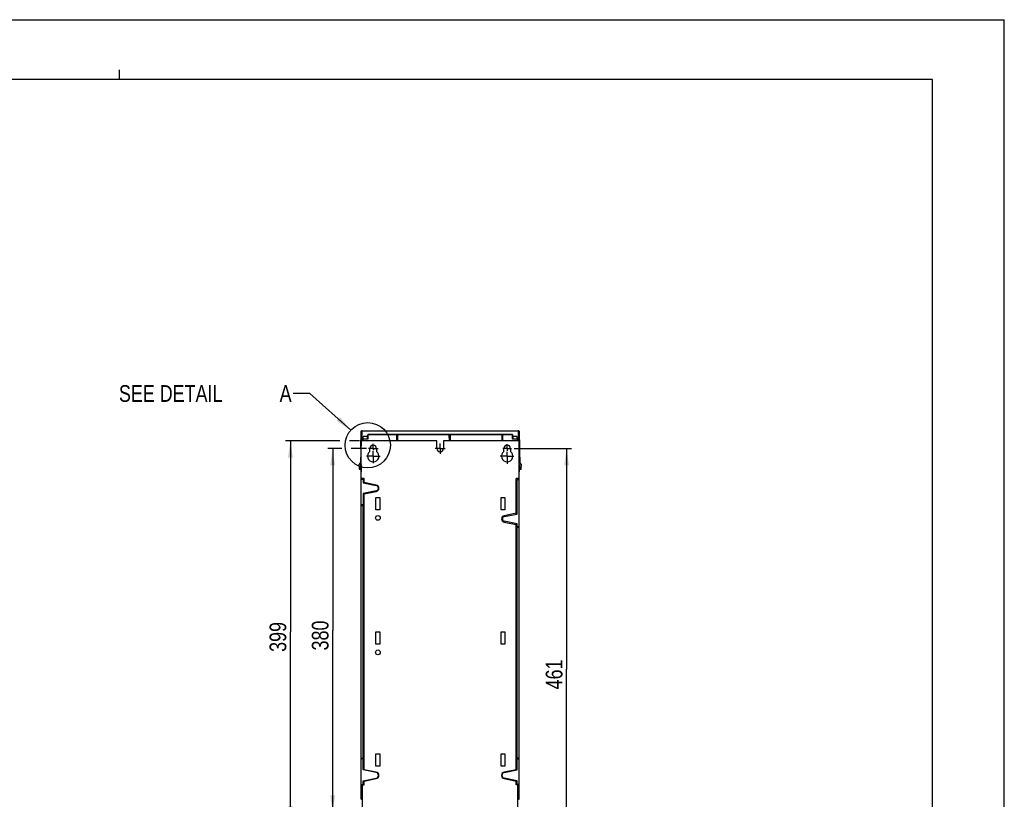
# Model space of a CAD drawing. Extents: x 0 to 420, y 0 to 297.
# Tile 47 of 47: x 214 to 420, y 134 to 297. Entities that reach past the tile are written whole.
import ezdxf

# ---------------------------------------------------------------- set-up
doc = ezdxf.new("R2010")
doc.units = 0
doc.header["$LTSCALE"] = 23.1
doc.linetypes.add('CENTER', pattern=[0.6, 0.375, -0.075, 0.075, -0.075])
doc.layers.get('0').update_dxf_attribs({"linetype": 'CONTINUOUS'})
doc.layers.add('DATUM_AXIS', color=7, linetype='CONTINUOUS')
doc.layers.add('ROUNDS', color=7, linetype='CONTINUOUS')
doc.styles.get("Standard").update_dxf_attribs({"font": 'txt', "width": 0.8})
doc.dimstyles.get("Standard").update_dxf_attribs({"dimtxt": 2.5, "dimasz": 2.5, "dimexe": 1.25, "dimexo": 0.625, "dimtad": 1, "dimcen": 2.5, "dimazin": 3, "dimtfac": 1, "dimtmove": 0, "dimatfit": 3})

# ---------------------------------------------------------------- blocks, each defined once
blk = doc.blocks.new('_FILLED')
at = {"color": 0, "linetype": 'BYBLOCK'}
blk.add_solid([(0, 0), (-1, 0.143), (-1, -0.143)], dxfattribs=at)
blk = doc.blocks.new('*D6')
at = {"color": 2, "linetype": 'CONTINUOUS'}
for p, q in [((281.51, 207.37), (278.57, 207.37)), ((279.57, 207.37), (279.57, 169.37)), ((286.67, 207.37), (283.41, 207.37)), ((279.57, 131.37), (279.57, 169.37)), ((286.54, 131.37), (278.57, 131.37))]:
    blk.add_line(p, q, dxfattribs=at)
at = {"color": 2, "linetype": 'CONTINUOUS', "xscale": 3.5, "yscale": 3.5, "zscale": 3.5}
for p, rotation in [((279.57, 207.37), 90), ((279.57, 131.37), 270)]:
    blk.add_blockref('_FILLED', p, dxfattribs=dict(at, rotation=rotation))
at = {"color": 5, "linetype": 'CONTINUOUS', "width": 0.8}
blk.add_text('380', height=3.5, rotation=90, dxfattribs=at).set_placement((278.7, 165.17))
blk = doc.blocks.new('*D13')
at = {"color": 2, "linetype": 'CONTINUOUS'}
for p, q in [((317.51, 207.37), (329.48, 207.37)), ((328.48, 207.37), (328.48, 161.23)), ((328.48, 115.1), (328.48, 161.23)), ((317.58, 115.1), (329.48, 115.1))]:
    blk.add_line(p, q, dxfattribs=at)
at = {"color": 2, "linetype": 'CONTINUOUS', "xscale": 3.5, "yscale": 3.5, "zscale": 3.5}
for p, rotation in [((328.48, 207.37), 90), ((328.48, 115.1), 270)]:
    blk.add_blockref('_FILLED', p, dxfattribs=dict(at, rotation=rotation))
at = {"color": 5, "linetype": 'CONTINUOUS', "width": 0.8}
blk.add_text('461', height=3.5, rotation=90, dxfattribs=at).set_placement((327.61, 157.03))
blk = doc.blocks.new('*D14')
at = {"color": 2, "linetype": 'CONTINUOUS'}
for p, q in [((281.05, 208.97), (269.74, 208.97)), ((270.74, 208.97), (270.74, 169.07)), ((285.19, 208.97), (283.12, 208.97)), ((270.74, 129.17), (270.74, 169.07)), ((285.17, 129.17), (269.74, 129.17))]:
    blk.add_line(p, q, dxfattribs=at)
at = {"color": 2, "linetype": 'CONTINUOUS', "xscale": 3.5, "yscale": 3.5, "zscale": 3.5}
for p, rotation in [((270.74, 208.97), 90), ((270.74, 129.17), 270)]:
    blk.add_blockref('_FILLED', p, dxfattribs=dict(at, rotation=rotation))
at = {"color": 5, "linetype": 'CONTINUOUS', "width": 0.8}
blk.add_text('399', height=3.5, rotation=90, dxfattribs=at).set_placement((269.87, 164.87))

msp = doc.modelspace()

# ---------------------------------------------------------------- linework, layer by layer
at = {"color": 7, "linetype": 'CONTINUOUS'}
for p, q in [((0, 297), (420, 297)), ((420, 0), (420, 297)), ((405, 284.5), (15, 284.5)), ((405, 12.5), (405, 284.5)), ((285.489, 207.518), (285.549, 210.968)), ((285.646, 210.972), (285.551, 209.067)), ((285.649, 211.067), (318.453, 211.067)), ((286.93, 209.476), (286.943, 210.267)), ((292.921, 210.305), (286.983, 210.307)), ((293.141, 210.302), (292.921, 210.305)), ((292.921, 210.267), (292.933, 208.967)), ((293.169, 208.967), (293.181, 210.267)), ((303.921, 210.305), (293.182, 210.307)), ((304.141, 210.302), (303.921, 210.305)), ((303.921, 210.267), (303.933, 208.967)), ((304.169, 208.967), (304.181, 210.267)), ((314.921, 210.305), (304.182, 210.307)), ((315.141, 210.302), (314.921, 210.305)), ((314.921, 210.267), (314.932, 209.053)), ((315.17, 209.053), (315.181, 210.267)), ((317.119, 210.307), (315.182, 210.307)), ((317.14, 210.269), (317.119, 210.269)), ((317.159, 210.267), (317.173, 209.476)), ((318.551, 209.067), (318.456, 210.972)), ((318.553, 210.968), (318.613, 207.518)), ((285.551, 209.067), (285.367, 204.467)), ((285.516, 209.067), (285.916, 209.067)), ((285.551, 134.067), (285.551, 208.967)), ((301.371, 208.967), (285.551, 208.967)), ((285.914, 208.967), (285.929, 209.822)), ((286.838, 209.863), (285.969, 209.863)), ((286.93, 209.924), (286.94, 209.964)), ((317.168, 209.937), (317.163, 209.964)), ((318.133, 209.863), (317.264, 209.863)), ((318.188, 208.967), (318.173, 209.822)), ((318.186, 209.067), (318.586, 209.067)), ((318.508, 208.967), (318.508, 201.081)), ((318.547, 208.967), (318.508, 208.967)), ((318.551, 209.067), (318.735, 204.467)), ((285.367, 204.467), (285.069, 204.067)), ((285.069, 204.067), (285.119, 203.104)), ((285.453, 203.165), (285.469, 204.067)), ((285.469, 204.067), (285.551, 204.067)), ((285.529, 204.067), (285.502, 202.507)), ((318.547, 204.067), (318.633, 204.067)), ((318.6, 202.507), (318.573, 204.067)), ((318.633, 204.067), (318.649, 203.165)), ((319.033, 204.067), (318.735, 204.467)), ((318.983, 203.104), (319.033, 204.067)), ((285.159, 203.067), (285.353, 203.067)), ((285.551, 202.467), (285.542, 202.467)), ((318.561, 202.467), (318.551, 202.467)), ((318.749, 203.067), (318.943, 203.067)), ((286.151, 201.081), (285.551, 201.081)), ((285.551, 200.977), (285.951, 200.977)), ((285.951, 200.977), (285.951, 200.187)), ((285.951, 200.187), (288.667, 199.635)), ((286.151, 200.147), (286.151, 201.081)), ((288.687, 199.733), (286.151, 200.249)), ((317.951, 193.645), (317.951, 201.081)), ((318.547, 201.081), (317.951, 201.081)), ((318.151, 193.685), (318.151, 200.898)), ((318.151, 200.898), (318.551, 200.898)), ((318.551, 137.157), (318.551, 200.898)), ((288.667, 198.498), (285.951, 197.946)), ((285.951, 197.946), (285.951, 195.584)), ((286.151, 197.884), (288.687, 198.4)), ((286.151, 140.147), (286.151, 197.986)), ((285.951, 195.584), (285.551, 195.584)), ((285.551, 195.484), (285.951, 195.484)), ((285.951, 142.649), (285.951, 195.484)), ((317.951, 193.849), (315.416, 193.333)), ((315.455, 193.137), (318.151, 193.685)), ((315.416, 192), (317.951, 191.484)), ((318.151, 191.648), (315.455, 192.196)), ((317.951, 140.147), (317.951, 191.688)), ((318.151, 190.984), (318.151, 191.648)), ((318.551, 190.984), (318.151, 190.984)), ((318.151, 142.649), (318.151, 190.884)), ((318.551, 190.884), (318.151, 190.884)), ((285.551, 142.649), (285.951, 142.649)), ((285.951, 142.549), (285.551, 142.549)), ((285.951, 140.187), (285.951, 142.549)), ((318.551, 142.649), (318.151, 142.649)), ((318.151, 142.549), (318.551, 142.549)), ((318.151, 140.187), (318.151, 142.549)), ((288.667, 139.635), (285.951, 140.187)), ((288.687, 139.733), (286.151, 140.249)), ((317.951, 140.249), (315.416, 139.733)), ((315.435, 139.635), (318.151, 140.187)), ((285.951, 137.946), (288.667, 138.498)), ((285.951, 137.157), (285.951, 137.946)), ((286.151, 137.884), (288.687, 138.4)), ((286.151, 137.057), (286.151, 137.986)), ((315.416, 138.4), (317.951, 137.884)), ((318.151, 137.946), (315.435, 138.498)), ((317.951, 137.057), (317.951, 137.986)), ((318.151, 137.157), (318.151, 137.946)), ((285.551, 137.157), (285.951, 137.157)), ((285.825, 137.057), (286.151, 137.057)), ((285.825, 129.167), (285.825, 137.057)), ((318.277, 137.057), (317.951, 137.057)), ((318.551, 137.157), (318.151, 137.157)), ((318.277, 129.167), (318.277, 137.057)), ((285.551, 134.067), (285.825, 134.067))]:
    msp.add_line(p, q, dxfattribs=at)
at = {"color": 2, "linetype": 'CONTINUOUS'}
for p, q in [((235, 284.5), (235, 286.5)), ((274.769, 218.872), (271.281, 218.872)), ((283.361, 211.214), (274.769, 218.872))]:
    msp.add_line(p, q, dxfattribs=at)
at = {"color": 9, "linetype": 'CONTINUOUS'}
for p, q in [((285.651, 209.067), (285.746, 210.97)), ((285.746, 211.067), (285.746, 210.97)), ((318.356, 210.97), (285.746, 210.97)), ((286.97, 209.477), (286.983, 210.269)), ((286.983, 210.307), (286.983, 210.269)), ((292.881, 210.269), (286.983, 210.269)), ((292.881, 210.269), (292.881, 210.305)), ((292.881, 210.269), (292.893, 208.967)), ((292.961, 210.295), (292.972, 209.077)), ((293.131, 209.077), (293.141, 210.301)), ((293.209, 208.967), (293.221, 210.269)), ((293.221, 210.306), (293.221, 210.269)), ((303.881, 210.269), (303.881, 210.305)), ((303.881, 210.269), (303.893, 208.967)), ((303.961, 210.295), (303.972, 209.077)), ((304.131, 209.077), (304.141, 210.301)), ((304.209, 208.967), (304.221, 210.269)), ((304.221, 210.307), (304.221, 210.269)), ((314.881, 210.269), (314.881, 210.305)), ((314.961, 210.295), (314.972, 209.077)), ((315.131, 209.077), (315.141, 210.301)), ((315.221, 210.306), (315.221, 210.269)), ((317.119, 210.269), (317.119, 210.307)), ((317.119, 210.269), (317.133, 209.477)), ((318.356, 210.97), (318.356, 211.067)), ((318.356, 210.97), (318.451, 209.067)), ((285.954, 208.967), (285.961, 209.332)), ((285.961, 209.368), (285.969, 209.863)), ((285.961, 209.368), (285.961, 209.332)), ((285.961, 209.368), (286.829, 209.368)), ((286.829, 209.368), (286.838, 209.863)), ((286.829, 209.332), (286.829, 209.368)), ((292.972, 209.051), (292.972, 209.077)), ((292.972, 209.077), (293.131, 209.077)), ((292.973, 208.967), (292.972, 209.051)), ((293.13, 209.051), (292.972, 209.051)), ((293.13, 209.051), (293.129, 208.967)), ((293.131, 209.077), (293.13, 209.051)), ((303.972, 209.051), (303.972, 209.077)), ((303.972, 209.077), (304.131, 209.077)), ((303.973, 208.967), (303.972, 209.051)), ((304.13, 209.051), (303.972, 209.051)), ((304.13, 209.051), (304.129, 208.967)), ((304.131, 209.077), (304.13, 209.051)), ((314.972, 209.051), (314.972, 209.077)), ((314.972, 209.077), (315.131, 209.077)), ((315.13, 209.051), (314.972, 209.051)), ((315.131, 209.077), (315.13, 209.051)), ((317.264, 209.863), (317.273, 209.368)), ((317.273, 209.368), (317.273, 209.332)), ((317.273, 209.368), (318.141, 209.368)), ((318.162, 209.332), (317.273, 209.332)), ((318.133, 209.863), (318.141, 209.368)), ((318.141, 209.332), (318.141, 209.368)), ((318.141, 209.332), (318.148, 208.967)), ((285.542, 202.505), (285.551, 203.043)), ((285.542, 202.505), (285.542, 202.467)), ((285.542, 202.505), (285.551, 202.505)), ((318.551, 203.043), (318.561, 202.505)), ((318.551, 202.505), (318.561, 202.505)), ((318.561, 202.467), (318.561, 202.505))]:
    msp.add_line(p, q, dxfattribs=at)
for points in [[(285.746, 210.97), (285.696, 210.972), (285.66, 210.973), (285.646, 210.972)], [(286.963, 210.269), (286.954, 210.268), (286.946, 210.268), (286.943, 210.267)], [(286.983, 210.269), (286.974, 210.269), (286.963, 210.269)], [(292.921, 210.267), (292.922, 210.272), (292.924, 210.277), (292.927, 210.281), (292.931, 210.285), (292.935, 210.288), (292.94, 210.291), (292.947, 210.293), (292.954, 210.295), (292.961, 210.295)], [(293.192, 210.268), (293.186, 210.268), (293.182, 210.267), (293.181, 210.267)], [(303.881, 210.269), (293.21, 210.269), (293.201, 210.269), (293.192, 210.268)], [(303.921, 210.267), (303.922, 210.272), (303.924, 210.277), (303.927, 210.281), (303.931, 210.285), (303.935, 210.288), (303.94, 210.291), (303.947, 210.293), (303.954, 210.295), (303.961, 210.295)], [(304.192, 210.268), (304.186, 210.268), (304.182, 210.267), (304.181, 210.267)], [(314.881, 210.269), (304.21, 210.269), (304.201, 210.269), (304.192, 210.268)], [(314.921, 210.267), (314.922, 210.272), (314.924, 210.277), (314.927, 210.281), (314.931, 210.285), (314.935, 210.288), (314.94, 210.291), (314.947, 210.293), (314.954, 210.295), (314.961, 210.295)], [(315.192, 210.268), (315.186, 210.268), (315.182, 210.267), (315.181, 210.267)], [(317.119, 210.269), (315.21, 210.269), (315.201, 210.269), (315.192, 210.268)], [(318.456, 210.972), (318.442, 210.973), (318.406, 210.972), (318.356, 210.97)], [(285.961, 209.368), (285.941, 209.363), (285.926, 209.349), (285.921, 209.33)], [(286.829, 209.332), (285.941, 209.332), (285.926, 209.331), (285.921, 209.33)], [(286.829, 209.332), (286.882, 209.343), (286.927, 209.374), (286.957, 209.419), (286.97, 209.477)], [(286.93, 209.476), (286.921, 209.433), (286.899, 209.399), (286.867, 209.376), (286.829, 209.368)], [(286.97, 209.477), (286.95, 209.477), (286.935, 209.477), (286.93, 209.476)], [(292.932, 209.106), (292.937, 209.092), (292.951, 209.081), (292.972, 209.077)], [(292.972, 209.051), (292.953, 209.051), (292.938, 209.052), (292.932, 209.053)], [(293.17, 209.053), (293.165, 209.052), (293.151, 209.051), (293.13, 209.051)], [(293.131, 209.077), (293.15, 209.081), (293.165, 209.091), (293.171, 209.106)], [(303.932, 209.106), (303.937, 209.092), (303.951, 209.081), (303.972, 209.077)], [(303.972, 209.051), (303.953, 209.051), (303.938, 209.052), (303.932, 209.053)], [(304.17, 209.053), (304.165, 209.052), (304.151, 209.051), (304.13, 209.051)], [(304.131, 209.077), (304.15, 209.081), (304.165, 209.091), (304.171, 209.106)], [(314.932, 209.106), (314.937, 209.092), (314.951, 209.081), (314.972, 209.077)], [(314.972, 209.051), (314.953, 209.051), (314.938, 209.052), (314.932, 209.053)], [(315.17, 209.053), (315.165, 209.052), (315.151, 209.051), (315.13, 209.051)], [(315.131, 209.077), (315.15, 209.081), (315.165, 209.091), (315.171, 209.106)], [(317.133, 209.477), (317.145, 209.419), (317.177, 209.372), (317.221, 209.342), (317.273, 209.332)], [(317.133, 209.477), (317.153, 209.477), (317.167, 209.477), (317.173, 209.476)], [(317.273, 209.368), (317.234, 209.377), (317.204, 209.398), (317.182, 209.432), (317.173, 209.476)], [(318.181, 209.33), (318.176, 209.331), (318.162, 209.332)], [(285.502, 202.507), (285.506, 202.506), (285.519, 202.505), (285.542, 202.505)], [(318.561, 202.505), (318.57, 202.505), (318.581, 202.505), (318.59, 202.506), (318.598, 202.507), (318.6, 202.507)]]:
    msp.add_lwpolyline(points, dxfattribs=at)
at = {"color": 7, "linetype": 'CONTINUOUS'}
for points in [[(292.921, 210.267), (292.917, 210.268), (292.903, 210.268), (292.881, 210.269)], [(292.961, 210.295), (292.95, 210.301), (292.936, 210.305), (292.921, 210.307)], [(293.182, 210.307), (293.167, 210.306), (293.153, 210.304), (293.141, 210.302)], [(293.141, 210.301), (293.144, 210.3), (293.146, 210.298), (293.148, 210.296), (293.151, 210.294), (293.154, 210.293), (293.158, 210.292), (293.162, 210.291), (293.165, 210.29), (293.168, 210.288), (293.171, 210.286), (293.174, 210.283), (293.176, 210.281), (293.178, 210.278), (293.179, 210.274), (293.18, 210.271), (293.181, 210.267)], [(303.921, 210.267), (303.917, 210.268), (303.903, 210.268), (303.881, 210.269)], [(303.961, 210.295), (303.95, 210.301), (303.936, 210.305), (303.921, 210.307)], [(304.182, 210.307), (304.167, 210.306), (304.153, 210.304), (304.141, 210.302)], [(304.141, 210.301), (304.144, 210.3), (304.146, 210.298), (304.148, 210.296), (304.151, 210.294), (304.154, 210.293), (304.158, 210.292), (304.162, 210.291), (304.165, 210.29), (304.168, 210.288), (304.171, 210.286), (304.174, 210.283), (304.176, 210.281), (304.178, 210.278), (304.179, 210.274), (304.18, 210.271), (304.181, 210.267)], [(314.921, 210.267), (314.917, 210.268), (314.903, 210.268), (314.881, 210.269)], [(314.961, 210.295), (314.95, 210.301), (314.936, 210.305), (314.921, 210.307)], [(315.182, 210.307), (315.175, 210.306), (315.169, 210.306), (315.163, 210.305), (315.158, 210.304), (315.153, 210.304), (315.149, 210.303), (315.144, 210.303), (315.141, 210.302)], [(315.141, 210.301), (315.144, 210.3), (315.146, 210.298), (315.148, 210.296), (315.151, 210.294), (315.154, 210.293), (315.158, 210.292), (315.162, 210.291), (315.165, 210.29), (315.168, 210.288), (315.171, 210.286), (315.174, 210.283), (315.176, 210.281), (315.178, 210.278), (315.179, 210.274), (315.18, 210.271), (315.181, 210.267)], [(317.159, 210.267), (317.154, 210.268), (317.14, 210.269)], [(285.969, 209.863), (285.947, 209.858), (285.933, 209.843), (285.929, 209.822)], [(286.838, 209.863), (286.876, 209.87), (286.908, 209.892), (286.93, 209.924)], [(317.264, 209.863), (317.239, 209.866), (317.216, 209.875), (317.195, 209.891), (317.179, 209.912), (317.168, 209.937)], [(318.173, 209.822), (318.168, 209.845), (318.153, 209.859), (318.133, 209.863)], [(318.141, 209.368), (318.16, 209.364), (318.175, 209.35), (318.181, 209.33)]]:
    msp.add_lwpolyline(points, dxfattribs=at)
at = {"color": 2, "linetype": 'CONTINUOUS'}
msp.add_circle((286.9, 208.058), 4.742, dxfattribs=at)
at = {"color": 7, "linetype": 'CONTINUOUS'}
for centre, radius, start, end in [((285.649, 210.967), 0.1, 90, 179), ((285.746, 210.967), 0.1, 90, 177.13759), ((286.983, 210.267), 0.04, 90, 179), ((292.881, 210.267), 0.04, 0.5, 82.30356), ((293.221, 210.267), 0.04, 90, 179.5), ((303.921, 210.267), 0.04, 149.30407, 179.5), ((303.881, 210.267), 0.04, 0.5, 82.29006), ((303.921, 210.267), 0.04, 116.06008, 120.18339), ((304.221, 210.267), 0.04, 90, 179.5), ((314.881, 210.267), 0.04, 0.5, 82.29006), ((315.221, 210.267), 0.04, 90, 179.5), ((317.119, 210.267), 0.04, 1, 90), ((318.356, 210.967), 0.1, 2.86241, 90), ((318.453, 210.967), 0.1, 1, 90), ((285.159, 203.107), 0.04, 183, 270), ((285.353, 203.167), 0.1, 270, 359), ((285.542, 202.507), 0.04, 179, 270), ((318.561, 202.507), 0.04, 270, 1), ((318.749, 203.167), 0.1, 181, 270), ((318.943, 203.107), 0.04, 270, 357), ((288.551, 199.067), 0.68, 281.5, 78.5), ((288.551, 199.067), 0.58, 281.5, 78.5), ((315.551, 192.667), 0.68, 101.5, 258.5), ((315.551, 192.667), 0.48, 101.5, 258.5), ((288.551, 139.067), 0.58, 281.5, 78.5), ((288.551, 139.067), 0.68, 281.5, 78.5), ((315.551, 139.067), 0.68, 101.5, 258.5), ((315.551, 139.067), 0.58, 101.5, 258.5)]:
    msp.add_arc(centre, radius, start, end, dxfattribs=at)
at = {"color": 2, "linetype": 'CONTINUOUS'}
msp.add_solid([(280.415, 213.169), (283.361, 211.214), (281.081, 213.916)], dxfattribs=at)
at = {"layer": 'DATUM_AXIS', "color": 7, "linetype": 'CENTER'}
for p, q in [((288.051, 207.367), (288.051, 208.388)), ((302.051, 207.367), (302.051, 208.436)), ((316.051, 207.367), (316.051, 208.272)), ((288.051, 207.367), (287.029, 207.367)), ((288.051, 207.367), (288.051, 207.006)), ((288.051, 207.367), (289.073, 207.367)), ((288.051, 205.767), (288.051, 206.848)), ((302.051, 207.367), (300.981, 207.367)), ((302.051, 207.367), (302.051, 206.297)), ((302.051, 207.367), (303.121, 207.367)), ((316.051, 207.367), (315.146, 207.367)), ((316.051, 207.367), (316.051, 206.922)), ((316.051, 207.367), (316.956, 207.367)), ((316.051, 205.767), (316.051, 206.706)), ((288.051, 205.767), (286.625, 205.767)), ((288.051, 205.767), (288.051, 204.34)), ((288.051, 205.767), (289.477, 205.767)), ((316.051, 205.767), (314.613, 205.767)), ((316.051, 205.767), (316.051, 204.189)), ((316.051, 205.767), (317.442, 205.767))]:
    msp.add_line(p, q, dxfattribs=at)
at = {"layer": 'DATUM_AXIS', "color": 7, "linetype": 'CONTINUOUS'}
for p, q in [((301.371, 207.367), (301.371, 208.967)), ((302.731, 208.967), (302.731, 207.367)), ((318.508, 208.967), (302.731, 208.967)), ((287.371, 206.755), (287.371, 207.367)), ((288.731, 207.367), (288.731, 206.755)), ((315.371, 206.755), (315.371, 207.367)), ((316.731, 207.367), (316.731, 206.755)), ((288.621, 194.567), (288.621, 197.167)), ((288.621, 197.167), (289.421, 197.167)), ((289.421, 197.167), (289.421, 194.567)), ((314.781, 194.567), (314.781, 197.167)), ((314.781, 197.167), (315.581, 197.167)), ((315.581, 197.167), (315.581, 194.567)), ((289.421, 194.567), (288.621, 194.567)), ((315.581, 194.567), (314.781, 194.567)), ((288.621, 166.467), (288.621, 169.067)), ((288.621, 169.067), (289.421, 169.067)), ((289.421, 169.067), (289.421, 166.467)), ((314.781, 169.067), (315.581, 169.067)), ((314.781, 166.467), (314.781, 169.067)), ((315.581, 169.067), (315.581, 166.467)), ((289.421, 166.467), (288.621, 166.467)), ((315.581, 166.467), (314.781, 166.467)), ((288.621, 143.567), (289.421, 143.567)), ((288.621, 140.967), (288.621, 143.567)), ((289.421, 143.567), (289.421, 140.967)), ((314.781, 143.567), (315.581, 143.567)), ((314.781, 140.967), (314.781, 143.567)), ((315.581, 143.567), (315.581, 140.967)), ((289.421, 140.967), (288.621, 140.967)), ((315.581, 140.967), (314.781, 140.967))]:
    msp.add_line(p, q, dxfattribs=at)
for centre in [(289.021, 192.867), (289.021, 164.767)]:
    msp.add_circle(centre, 0.5, dxfattribs=at)
for centre, radius, start, end in [((288.051, 207.367), 0.68, 0, 180), ((316.051, 207.367), 0.68, 0, 180), ((288.051, 205.767), 1.2, 124.51811, 55.48189), ((302.051, 207.367), 0.68, 180, 360), ((316.051, 205.767), 1.2, 124.51811, 55.48189)]:
    msp.add_arc(centre, radius, start, end, dxfattribs=at)
at = {"layer": 'ROUNDS', "color": 7, "linetype": 'CONTINUOUS'}
for p, q in [((318.547, 201.081), (318.547, 208.967)), ((318.551, 200.898), (318.551, 204.017)), ((285.533, 134.132), (285.533, 202.468)), ((318.551, 134.117), (318.551, 137.157)), ((285.546, 134.107), (285.551, 134.107)), ((318.277, 134.067), (318.501, 134.067))]:
    msp.add_line(p, q, dxfattribs=at)
at = {"layer": 'ROUNDS', "color": 9, "linetype": 'CONTINUOUS'}
for p, q in [((318.501, 134.067), (318.501, 134.08)), ((318.551, 134.117), (318.537, 134.117))]:
    msp.add_line(p, q, dxfattribs=at)
at = {"layer": 'ROUNDS', "color": 7, "linetype": 'CONTINUOUS'}
msp.add_lwpolyline([(285.533, 134.132), (285.533, 134.131), (285.533, 134.13), (285.533, 134.129), (285.533, 134.128), (285.533, 134.128), (285.533, 134.127), (285.533, 134.127), (285.533, 134.126), (285.533, 134.126), (285.533, 134.125), (285.533, 134.124), (285.533, 134.124), (285.533, 134.123), (285.534, 134.123), (285.534, 134.122), (285.534, 134.122), (285.534, 134.121), (285.534, 134.121), (285.534, 134.12), (285.534, 134.119), (285.535, 134.119), (285.535, 134.118), (285.535, 134.118), (285.535, 134.117), (285.535, 134.116), (285.536, 134.116), (285.536, 134.115), (285.536, 134.114), (285.537, 134.114), (285.537, 134.113), (285.537, 134.112), (285.538, 134.112), (285.538, 134.111), (285.539, 134.11), (285.539, 134.11), (285.54, 134.109), (285.541, 134.109), (285.541, 134.108), (285.542, 134.108), (285.543, 134.107), (285.544, 134.107), (285.545, 134.107), (285.546, 134.107)], dxfattribs=at)
for centre, radius, start, end in [((318.501, 204.017), 0.05, 0, 23.07392), ((318.451, 134.167), 0.1, 270, 360), ((318.501, 134.117), 0.05, 270, 360)]:
    msp.add_arc(centre, radius, start, end, dxfattribs=at)

# ---------------------------------------------------------------- texts
at = {"color": 5, "linetype": 'CONTINUOUS', "width": 0.8}
for s, p in [('SEE DETAIL  ', (234.881, 217.122)), ('A', (268.481, 217.122))]:
    msp.add_text(s, height=3.5, dxfattribs=at).set_placement(p)

# ---------------------------------------------------------------- dimensions: what is measured, and where the dimension line sits
at = {"color": 2, "linetype": 'CONTINUOUS'}
for base, p1, p2, angle, picture, middle in [((270.741, 129.167), (285.188, 208.967), (285.167, 129.167), 270, '*D14', (268.116, 169.067)), ((279.57, 207.367), (286.538, 131.367), (286.674, 207.367), 90, '*D6', (276.945, 169.367)), ((328.484, 115.095), (317.511, 207.367), (317.583, 115.095), 270, '*D13', (325.859, 161.231))]:
    dim = msp.add_linear_dim(base=base, p1=p1, p2=p2, angle=angle, dimstyle='Standard', dxfattribs=at)
    dim.commit()
    dim.dimension.update_dxf_attribs({"geometry": picture, "text_midpoint": middle, "dimtype": 128})

doc.saveas('drawing.dxf')
